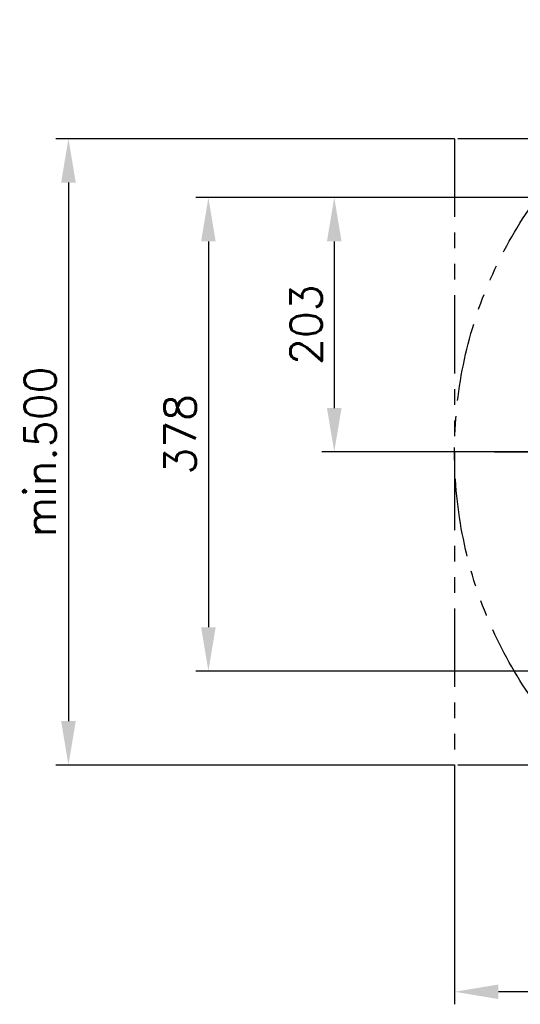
# Model space of a CAD drawing. Header units: millimetres. Extents: x 0 to 5940, y 0 to 4200.
# Tile 16 of 54: x 1666 to 2065, y 964 to 1750. Entities that reach past the tile are written whole.
import ezdxf

# ---------------------------------------------------------------- set-up
doc = ezdxf.new("R2010")
doc.units = ezdxf.units.MM
doc.header["$LTSCALE"] = 50
doc.linetypes.add('MITTE', pattern=[2, 1.25, -0.25, 0.25, -0.25])
doc.linetypes.add('PHANTOM', pattern=[2.5, 1.25, -0.25, 0.25, -0.25, 0.25, -0.25])
doc.layers.get('DEFPOINTS').update_dxf_attribs({"linetype": 'CONTINUOUS'})
for name, color, linetype in [('01-LINIE-025', 1, 'CONTINUOUS'), ('05-ACHSE', 1, 'MITTE'), ('06-MASSE1', 1, 'CONTINUOUS')]:
    doc.layers.add(name, color=color, linetype=linetype)
doc.styles.add('ACA_NORM', font='ROMANS.SHX')
doc.dimstyles.new('1-10', dxfattribs={"dimscale": 10, "dimtxt": 2.5, "dimasz": 3.5, "dimexe": 1, "dimexo": 0, "dimgap": 1, "dimtad": 1, "dimdec": 0, "dimzin": 0, "dimtxsty": 'ACA_NORM', "dimcen": 0, "dimadec": 0, "dimazin": 0, "dimtfac": 2.4, "dimtdec": 0, "dimtmove": 0, "dimatfit": 3, "dimfxl": 1, "dimtolj": 1, "dimtzin": 0, "dimarcsym": 0})

# ---------------------------------------------------------------- blocks, each defined once
blk = doc.blocks.new('*D3')
at = {"layer": '06-MASSE1', "color": 0, "lineweight": -2}
for p, q in [((2012.84, 1155.44), (2012.84, 964.4)), ((2702.84, 1155.45), (2702.84, 964.4)), ((2667.84, 974.4), (2047.84, 974.4))]:
    blk.add_line(p, q, dxfattribs=at)
at = {"layer": '06-MASSE1', "color": 0}
for points in [[(2047.84, 980.23), (2047.84, 968.57), (2012.84, 974.4)], [(2667.84, 980.23), (2667.84, 968.57), (2702.84, 974.4)]]:
    blk.add_solid(points, dxfattribs=at)
at = {"layer": 'DEFPOINTS', "color": 0}
for p in [(2012.84, 1155.44), (2702.84, 1155.45), (2012.84, 974.4)]:
    blk.add_point(p, dxfattribs=at)
at = {"layer": '06-MASSE1', "color": 0, "insert": (2357.84, 996.9), "char_height": 25, "attachment_point": 5, "style": 'ACA_NORM'}
blk.add_mtext('\\A1;min.690', dxfattribs=at)
blk = doc.blocks.new('*D4')
at = {"layer": '06-MASSE1', "color": 0, "lineweight": -2}
for p, q in [((2012.84, 1655.44), (1694.6, 1655.44)), ((1704.6, 1620.44), (1704.6, 1190.44)), ((2012.84, 1155.44), (1694.6, 1155.44))]:
    blk.add_line(p, q, dxfattribs=at)
at = {"layer": '06-MASSE1', "color": 0}
for points in [[(1698.77, 1620.44), (1710.43, 1620.44), (1704.6, 1655.44)], [(1698.77, 1190.44), (1710.43, 1190.44), (1704.6, 1155.44)]]:
    blk.add_solid(points, dxfattribs=at)
at = {"layer": 'DEFPOINTS', "color": 0}
for p in [(2012.84, 1655.44), (1704.6, 1155.44), (2012.84, 1155.44)]:
    blk.add_point(p, dxfattribs=at)
at = {"layer": '06-MASSE1', "color": 0, "insert": (1682.1, 1405.44), "char_height": 25, "attachment_point": 5, "rotation": 90, "style": 'ACA_NORM'}
blk.add_mtext('\\A1;min.500', dxfattribs=at)
blk = doc.blocks.new('*D5')
at = {"layer": '06-MASSE1', "color": 0, "lineweight": -2}
for p, q in [((2296.83, 1608.44), (1806.33, 1608.44)), ((1816.33, 1573.44), (1816.33, 1265.44)), ((2277.3, 1230.44), (1806.33, 1230.44))]:
    blk.add_line(p, q, dxfattribs=at)
at = {"layer": '06-MASSE1', "color": 0}
for points in [[(1810.5, 1573.44), (1822.16, 1573.44), (1816.33, 1608.44)], [(1810.5, 1265.44), (1822.16, 1265.44), (1816.33, 1230.44)]]:
    blk.add_solid(points, dxfattribs=at)
at = {"layer": 'DEFPOINTS', "color": 0}
for p in [(2296.83, 1608.44), (1816.33, 1230.44), (2277.3, 1230.44)]:
    blk.add_point(p, dxfattribs=at)
at = {"layer": '06-MASSE1', "color": 0, "insert": (1793.83, 1419.44), "char_height": 25, "attachment_point": 5, "rotation": 90, "style": 'ACA_NORM'}
blk.add_mtext('\\A1;378', dxfattribs=at)
blk = doc.blocks.new('*D6')
at = {"layer": '06-MASSE1', "color": 0, "lineweight": -2}
for p, q in [((2296.83, 1608.44), (1906.79, 1608.44)), ((1916.79, 1573.44), (1916.79, 1440.44)), ((2078.83, 1405.44), (1906.79, 1405.44))]:
    blk.add_line(p, q, dxfattribs=at)
at = {"layer": '06-MASSE1', "color": 0}
for points in [[(1910.95, 1573.44), (1922.62, 1573.44), (1916.79, 1608.44)], [(1910.95, 1440.44), (1922.62, 1440.44), (1916.79, 1405.44)]]:
    blk.add_solid(points, dxfattribs=at)
at = {"layer": 'DEFPOINTS', "color": 0}
for p in [(2296.83, 1608.44), (1916.79, 1405.44), (2078.83, 1405.44)]:
    blk.add_point(p, dxfattribs=at)
at = {"layer": '06-MASSE1', "color": 0, "insert": (1894.29, 1506.94), "char_height": 25, "attachment_point": 5, "rotation": 90, "style": 'ACA_NORM'}
blk.add_mtext('\\A1;203', dxfattribs=at)

msp = doc.modelspace()

# ---------------------------------------------------------------- linework, layer by layer
at = {"layer": '01-LINIE-025', "linetype": 'PHANTOM'}
for p, q in [((2702.84, 1655.45), (2012.84, 1655.45)), ((2012.84, 1655.45), (2012.84, 1155.44)), ((2702.84, 1155.45), (2012.84, 1155.44))]:
    msp.add_line(p, q, dxfattribs=at)
msp.add_circle((2357.84, 1405.44), 345, dxfattribs=at)
at = {"layer": '05-ACHSE'}
msp.add_line((2044.63, 1405.44), (3867.79, 1405.44), dxfattribs=at)

# ---------------------------------------------------------------- dimensions: what is measured, and where the dimension line sits
at = {"layer": '06-MASSE1'}
dim = msp.add_linear_dim(base=(1704.6, 1155.44), p1=(2012.84, 1655.44), p2=(2012.84, 1155.44), angle=90, text='min.<>', dimstyle='1-10', dxfattribs=at)
dim.commit()
dim.dimension.update_dxf_attribs({"geometry": '*D4', "text_midpoint": (1682.1, 1405.44)})
for base, p2, picture, middle in [((1816.33, 1230.44), (2277.3, 1230.44), '*D5', (1793.83, 1419.44)), ((1916.79, 1405.44), (2078.83, 1405.44), '*D6', (1894.29, 1506.94))]:
    dim = msp.add_linear_dim(base=base, p1=(2296.83, 1608.44), p2=p2, angle=90, dimstyle='1-10', dxfattribs=at)
    dim.commit()
    dim.dimension.update_dxf_attribs({"geometry": picture, "text_midpoint": middle})
dim = msp.add_linear_dim(base=(2012.84, 974.4), p1=(2702.84, 1155.45), p2=(2012.84, 1155.44), text='min.<>', dimstyle='1-10', dxfattribs=at)
dim.commit()
dim.dimension.update_dxf_attribs({"geometry": '*D3', "text_midpoint": (2357.84, 996.9)})

doc.saveas('drawing.dxf')
